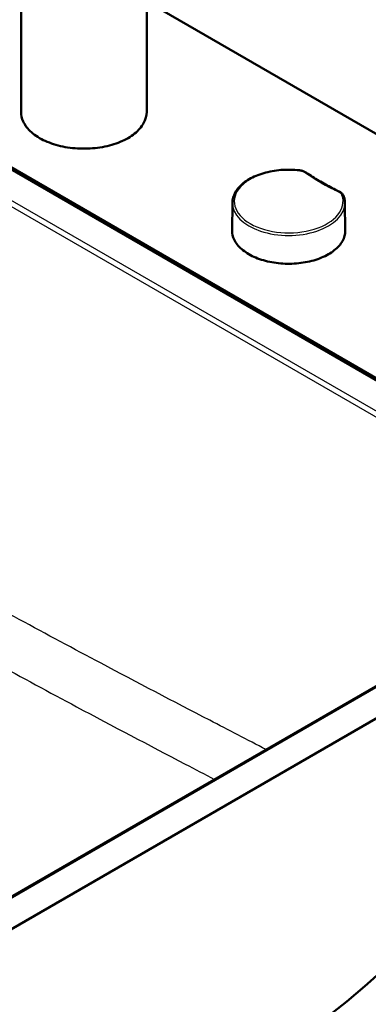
# Model space of a CAD drawing. Header units: millimetres. Extents: x 100 to 2000, y 93 to 2870.
# Tile 7 of 9: x 1418 to 1557, y 1413 to 1805. Entities that reach past the tile are written whole.
import ezdxf

# ---------------------------------------------------------------- set-up
doc = ezdxf.new("R2010")
doc.units = ezdxf.units.MM
doc.header["$LTSCALE"] = 10
doc.layers.add('Visible Edges(ISO)', color=7, linetype='Continuous', lineweight=50)
doc.layers.add('Visible Tangent Edges(ISO)', color=7, linetype='Continuous', lineweight=25)

msp = doc.modelspace()

# ---------------------------------------------------------------- linework, layer by layer
at = {"layer": 'Visible Edges(ISO)'}
for p, q in [((1468.95, 1768.34), (1468.95, 1837.74)), ((1418.95, 1768.34), (1418.95, 1832.7)), ((1468.95, 1812.29), (1848.61, 1593.09)), ((1666.18, 1600.44), (1313.04, 1804.32)), ((1314.01, 1804.58), (1666.53, 1601.05)), ((1503.08, 1732.18), (1502.96, 1721.03)), ((1547.84, 1732.18), (1547.96, 1721.03)), ((1666.53, 1588.4), (1381.57, 1423.87)), ((1639.5, 1585.65), (1385, 1438.71))]:
    msp.add_line(p, q, dxfattribs=at)
msp.add_ellipse((1221.2, 1547.08), major_axis=(400, 0), ratio=0.57735, start_param=5.245107, end_param=5.750467, dxfattribs=at)
for points, knots in [([(1468.95, 1768.34), (1468.95, 1766.8), (1468.54, 1765.26), (1466.92, 1762.33), (1465.7, 1760.93), (1462.57, 1758.42), (1460.64, 1757.31), (1456.28, 1755.5), (1453.86, 1754.8), (1448.75, 1753.88), (1446.08, 1753.67), (1440.75, 1753.73), (1438.09, 1754.02), (1433.07, 1755.06), (1430.7, 1755.81), (1426.47, 1757.73), (1424.62, 1758.9), (1421.65, 1761.52), (1420.51, 1762.98), (1419.24, 1765.76), (1418.95, 1767.05), (1418.95, 1768.34)], [2.356194, 2.356194, 2.356194, 2.356194, 2.66401, 2.66401, 2.979968, 2.979968, 3.302733, 3.302733, 3.626023, 3.626023, 3.948741, 3.948741, 4.271241, 4.271241, 4.594024, 4.594024, 4.917374, 4.917374, 5.239732, 5.239732, 5.497787, 5.497787, 5.497787, 5.497787]), ([(1503.08, 1732.18), (1503.1, 1733.56), (1503.48, 1734.94), (1504.92, 1737.57), (1506.01, 1738.82), (1508.8, 1741.08), (1510.53, 1742.09), (1514.44, 1743.72), (1516.62, 1744.35), (1521.19, 1745.17), (1523.59, 1745.37), (1527.25, 1745.32), (1528.52, 1745.24), (1529.77, 1745.09)], [0.791569, 0.791569, 0.791569, 0.791569, 1.091812, 1.091812, 1.404834, 1.404834, 1.729316, 1.729316, 2.054863, 2.054863, 2.379459, 2.379459, 2.552596, 2.552596, 2.552596, 2.552596]), ([(1529.77, 1745.09), (1529.98, 1745.07), (1530.18, 1745.04), (1530.59, 1744.95), (1530.79, 1744.91), (1531.18, 1744.79), (1531.37, 1744.73), (1531.73, 1744.58), (1531.91, 1744.5), (1532.24, 1744.32), (1532.4, 1744.23), (1532.55, 1744.12)], [0, 0, 0, 0, 0.0576108, 0.0576108, 0.1152216, 0.1152216, 0.1728324, 0.1728324, 0.2304431, 0.2304431, 0.2880539, 0.2880539, 0.2880539, 0.2880539]), ([(1545.55, 1736.62), (1544.6, 1737.07), (1543.67, 1737.54), (1541.84, 1738.48), (1540.94, 1738.96), (1539.18, 1739.95), (1538.31, 1740.45), (1536.61, 1741.47), (1535.77, 1741.99), (1534.14, 1743.04), (1533.33, 1743.58), (1532.55, 1744.12)], [6.1910957, 6.1910957, 6.1910957, 6.1910957, 6.2279315, 6.2279315, 6.2647674, 6.2647674, 6.3016032, 6.3016032, 6.3384391, 6.3384391, 6.3752749, 6.3752749, 6.3752749, 6.3752749]), ([(1545.55, 1736.62), (1545.72, 1736.54), (1545.89, 1736.45), (1546.2, 1736.25), (1546.35, 1736.14), (1546.62, 1735.91), (1546.75, 1735.79), (1546.98, 1735.53), (1547.08, 1735.39), (1547.26, 1735.1), (1547.33, 1734.94), (1547.39, 1734.78)], [0, 0, 0, 0, 0.0576108, 0.0576108, 0.1152216, 0.1152216, 0.1728324, 0.1728324, 0.2304431, 0.2304431, 0.2880539, 0.2880539, 0.2880539, 0.2880539]), ([(1547.39, 1734.78), (1547.44, 1734.61), (1547.5, 1734.44), (1547.59, 1734.1), (1547.63, 1733.92), (1547.71, 1733.58), (1547.74, 1733.4), (1547.79, 1733.06), (1547.81, 1732.88), (1547.83, 1732.53), (1547.84, 1732.36), (1547.84, 1732.18)], [3.7305891, 3.7305891, 3.7305891, 3.7305891, 3.7686352, 3.7686352, 3.8066814, 3.8066814, 3.8447276, 3.8447276, 3.8827738, 3.8827738, 3.92082, 3.92082, 3.92082, 3.92082]), ([(1547.96, 1721.03), (1547.98, 1719.65), (1547.61, 1718.26), (1546.14, 1715.62), (1545.03, 1714.37), (1542.2, 1712.13), (1540.47, 1711.14), (1536.56, 1709.53), (1534.38, 1708.91), (1529.79, 1708.09), (1527.38, 1707.89), (1522.58, 1707.95), (1520.19, 1708.21), (1515.67, 1709.14), (1513.54, 1709.81), (1509.75, 1711.52), (1508.09, 1712.55), (1505.42, 1714.87), (1504.41, 1716.15), (1503.22, 1718.65), (1502.95, 1719.84), (1502.96, 1721.03)], [3.92082, 3.92082, 3.92082, 3.92082, 4.238008, 4.238008, 4.557157, 4.557157, 4.877795, 4.877795, 5.19852, 5.19852, 5.519117, 5.519117, 5.839667, 5.839667, 6.160278, 6.160278, 6.481018, 6.481018, 6.801576, 6.801576, 7.074754, 7.074754, 7.074754, 7.074754])]:
    msp.add_open_spline(points, degree=3, knots=knots, dxfattribs=at)
at = {"layer": 'Visible Tangent Edges(ISO)'}
for p, q in [((1301.77, 1796.14), (1639.19, 1601.33)), ((1640.25, 1603.06), (1304.77, 1796.75)), ((1385.75, 1438.64), (1640.25, 1585.57))]:
    msp.add_line(p, q, dxfattribs=at)
for centre, major_axis, ratio, start_param, end_param in [((1443.95, 1768.34), (25, 0), 0.57735, 3.141593, 6.283185), ((1525.46, 1732.71), (21.63, 0), 0.57735, 1.374395, 6.479587), ((1529.68, 1744.35), (0.086, 0.745), 0.159332, 0, 0.62466), ((1532.12, 1743.51), (0.428, 0.616), 0.627997, 0, 0.835884), ((1609.61, 1781.29), (100.74, 0), 0.57735, 3.834901, 4.01908), ((1545.22, 1735.94), (0.324, 0.676), 0.521811, 0, 0.743405), ((1525.46, 1732.1), (-22.38, 0), 0.57735, 6.277014, 9.430949), ((1546.68, 1734.54), (0.709, 0.244), 0.8008, 0, 1.301527), ((1525.46, 1720.95), (22.5, 0), 0.57735, 3.135422, 6.289356)]:
    msp.add_ellipse(centre, major_axis=major_axis, ratio=ratio, start_param=start_param, end_param=end_param, dxfattribs=at)
for points, knots in [([(1529.68, 1744.96), (1529.92, 1744.93), (1530.15, 1744.89), (1530.6, 1744.79), (1530.82, 1744.73), (1531.03, 1744.66), (1531.23, 1744.59), (1531.43, 1744.51), (1531.8, 1744.33), (1531.97, 1744.23), (1532.12, 1744.12)], [0, 0, 0, 0, 0.0720135, 0.0720135, 0.144027, 0.144027, 0.144027, 0.2160404, 0.2160404, 0.2880539, 0.2880539, 0.2880539, 0.2880539]), ([(1545.22, 1736.56), (1545.59, 1736.38), (1545.92, 1736.16), (1546.41, 1735.69), (1546.58, 1735.42), (1546.68, 1735.15)], [0, 0, 0, 0, 0.1440268, 0.1440268, 0.2880539, 0.2880539, 0.2880539, 0.2880539]), ([(1516.48, 1514.62), (1509, 1518.5), (1501.52, 1522.38), (1479.62, 1533.77), (1465.2, 1541.31), (1439.94, 1554.69), (1429.09, 1560.5), (1407.98, 1572.05), (1397.71, 1577.8), (1378.98, 1588.62), (1370.51, 1593.63), (1353.6, 1603.83), (1345.15, 1609.01), (1321.01, 1623.98), (1305.33, 1633.87), (1275.88, 1652.54), (1262.11, 1661.3), (1228.99, 1682.43), (1209.65, 1694.81), (1179.68, 1714.01), (1169.05, 1720.82), (1158.42, 1727.64)], [-50.740884, -50.740884, -50.740884, -50.740884, -47.577055, -47.577055, -41.47574, -41.47574, -36.886509, -36.886509, -32.534723, -32.534723, -28.939338, -28.939338, -25.343952, -25.343952, -18.660477, -18.660477, -12.787686, -12.787686, -4.53549, -4.53549, 0, 0, 0, 0]), ([(1147.46, 1710.77), (1158.1, 1703.95), (1168.74, 1697.14), (1198.74, 1677.95), (1218.1, 1665.58), (1251.28, 1644.47), (1265.08, 1635.71), (1294.63, 1617.06), (1310.39, 1607.18), (1334.71, 1592.2), (1343.24, 1587), (1360.33, 1576.76), (1368.89, 1571.72), (1387.79, 1560.8), (1398.13, 1554.99), (1419.31, 1543.31), (1430.16, 1537.46), (1455.41, 1523.98), (1469.82, 1516.41), (1488.14, 1506.84), (1492.05, 1504.81), (1495.96, 1502.77)], [0, 0, 0, 0, 4.53549, 4.53549, 12.787686, 12.787686, 18.660477, 18.660477, 25.343952, 25.343952, 28.939338, 28.939338, 32.534723, 32.534723, 36.886509, 36.886509, 41.47574, 41.47574, 47.577055, 47.577055, 49.23111, 49.23111, 49.23111, 49.23111])]:
    msp.add_open_spline(points, degree=3, knots=knots, dxfattribs=at)

doc.saveas('drawing.dxf')
